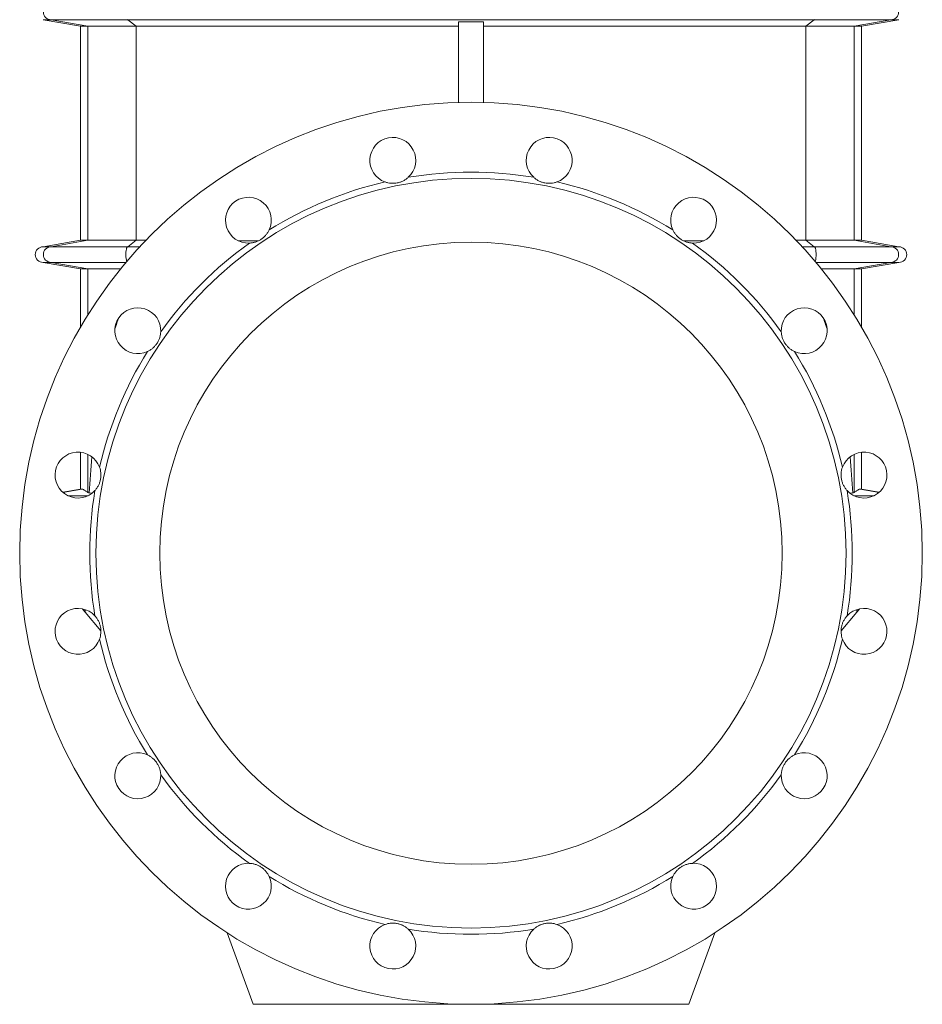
# Model space of a CAD drawing. Header units: millimetres. Extents: x -701 to 697, y 5 to 1881.
# Tile 5 of 6: x 117 to 697, y 718 to 1351. Entities that reach past the tile are written whole.
import ezdxf

# ---------------------------------------------------------------- set-up
doc = ezdxf.new("R2010")
doc.units = ezdxf.units.MM

msp = doc.modelspace()

# ---------------------------------------------------------------- linework, layer by layer
at = {"color": 7, "linetype": 'Continuous', "lineweight": 15}
for p, q in [((132.45, 1350.81), (156.45, 1346.58)), ((132.45, 1350.81), (137.6, 1350.81)), ((137.6, 1350.81), (186.83, 1350.81)), ((186.83, 1350.81), (628.06, 1350.81)), ((399.45, 1349.44), (399.45, 1297.7)), ((415.45, 1349.44), (415.45, 1297.7)), ((677.3, 1350.81), (628.06, 1350.81)), ((658.45, 1346.58), (682.45, 1350.81)), ((682.45, 1350.81), (677.3, 1350.81)), ((156.45, 1346.58), (156.45, 1209.04)), ((156.45, 1346.58), (161.32, 1346.58)), ((161.32, 1346.58), (192.37, 1346.58)), ((192.37, 1346.58), (399.45, 1346.58)), ((622.52, 1346.58), (415.45, 1346.58)), ((653.58, 1346.58), (622.52, 1346.58)), ((658.45, 1346.58), (653.58, 1346.58)), ((658.45, 1209.04), (658.45, 1346.58)), ((156.45, 1209.04), (132.45, 1204.81)), ((161.32, 1209.04), (156.45, 1209.04)), ((192.37, 1209.04), (161.32, 1209.04)), ((622.52, 1209.04), (653.58, 1209.04)), ((653.58, 1209.04), (658.45, 1209.04)), ((682.45, 1204.81), (658.45, 1209.04)), ((132.45, 1204.81), (137.6, 1204.81)), ((137.6, 1204.81), (186.83, 1204.81)), ((270.92, 1208.7), (257.84, 1208.7)), ((543.97, 1208.7), (557.05, 1208.7)), ((677.3, 1204.81), (628.06, 1204.81)), ((682.45, 1204.81), (677.3, 1204.81)), ((132.45, 1194.81), (156.45, 1190.58)), ((132.45, 1194.81), (137.6, 1194.81)), ((137.6, 1194.81), (185.79, 1194.81)), ((156.45, 1190.58), (156.45, 1153.07)), ((156.45, 1190.58), (161.32, 1190.58)), ((161.32, 1190.58), (182.29, 1190.58)), ((677.3, 1194.81), (629.1, 1194.81)), ((653.58, 1190.58), (632.6, 1190.58)), ((658.45, 1190.58), (653.58, 1190.58)), ((658.45, 1190.58), (682.45, 1194.81)), ((658.45, 1153.07), (658.45, 1190.58)), ((682.45, 1194.81), (677.3, 1194.81)), ((156.45, 1072.72), (156.45, 1049.04)), ((658.45, 1049.04), (658.45, 1072.72)), ((156.45, 1049.04), (145.08, 1047.04)), ((148.39, 1044.81), (161.41, 1044.81)), ((157.37, 1049.04), (156.45, 1049.04)), ((162.18, 1046.44), (164.25, 1046.66)), ((652.72, 1046.44), (650.64, 1046.66)), ((666.51, 1044.81), (653.49, 1044.81)), ((657.52, 1049.04), (658.45, 1049.04)), ((669.82, 1047.04), (658.45, 1049.04)), ((169.63, 957.92), (159.53, 969.95)), ((645.27, 957.92), (655.36, 969.95)), ((250.7, 763.82), (267.45, 717.81)), ((564.19, 763.82), (547.45, 717.81)), ((267.45, 717.81), (407.45, 717.81)), ((547.45, 717.81), (407.45, 717.81))]:
    msp.add_line(p, q, dxfattribs=at)
at = {"color": 8, "linetype": 'Continuous', "lineweight": 0}
for p, q in [((137.6, 1350.81), (161.32, 1346.58)), ((186.83, 1350.81), (192.37, 1346.58)), ((628.06, 1350.81), (622.52, 1346.58)), ((677.3, 1350.81), (653.58, 1346.58)), ((161.32, 1209.04), (161.32, 1346.58)), ((192.37, 1209.04), (192.37, 1346.58)), ((622.52, 1209.04), (622.52, 1346.58)), ((653.58, 1209.04), (653.58, 1346.58)), ((161.32, 1209.04), (137.6, 1204.81)), ((192.37, 1209.04), (186.83, 1204.81)), ((622.52, 1209.04), (628.06, 1204.81)), ((653.58, 1209.04), (677.3, 1204.81)), ((137.6, 1194.81), (161.32, 1190.58)), ((161.32, 1161.17), (161.32, 1190.58)), ((677.3, 1194.81), (653.58, 1190.58)), ((653.58, 1161.17), (653.58, 1190.58)), ((161.32, 1046.88), (161.32, 1071.33)), ((653.58, 1046.88), (653.58, 1071.33)), ((157.37, 1049.04), (145.24, 1046.9)), ((657.52, 1049.04), (669.66, 1046.9))]:
    msp.add_line(p, q, dxfattribs=at)
at = {"color": 8, "linetype": 'Continuous', "lineweight": 0, "flags": 128}
for points in [[(186.69, 1350.85), (186.83, 1350.81)], [(628.2, 1350.85), (628.06, 1350.81)], [(186.83, 1204.81), (186.69, 1204.78), (186.56, 1204.67), (186.42, 1204.49), (186.3, 1204.24), (186.18, 1203.93), (186.07, 1203.55), (185.97, 1203.13), (185.88, 1202.65), (185.81, 1202.14), (185.75, 1201.59), (185.71, 1201.01), (185.69, 1200.42), (185.68, 1199.81), (185.69, 1199.21), (185.71, 1198.62), (185.75, 1198.04), (185.81, 1197.49), (185.88, 1196.97), (185.97, 1196.5), (186.07, 1196.07), (186.18, 1195.7), (186.29, 1195.4)], [(628.06, 1204.81), (628.2, 1204.78), (628.34, 1204.67), (628.47, 1204.49), (628.6, 1204.24), (628.72, 1203.93), (628.83, 1203.55), (628.93, 1203.13), (629.01, 1202.65), (629.08, 1202.14), (629.14, 1201.59), (629.18, 1201.01), (629.21, 1200.42), (629.22, 1199.81), (629.21, 1199.21), (629.18, 1198.62), (629.14, 1198.04), (629.08, 1197.49), (629.01, 1196.97), (628.93, 1196.5), (628.83, 1196.07), (628.72, 1195.7), (628.61, 1195.4)]]:
    msp.add_lwpolyline(points, dxfattribs=at)
at = {"color": 7, "linetype": 'Continuous', "lineweight": 15, "flags": 128}
for points in [[(159.53, 969.95), (158.32, 971.4), (157.78, 972.04)], [(655.36, 969.95), (656.58, 971.4), (657.12, 972.04)]]:
    msp.add_lwpolyline(points, dxfattribs=at)
at = {"color": 7, "linetype": 'Continuous', "lineweight": 15}
for radius in [290, 241, 200]:
    msp.add_circle((407.45, 1007.81), radius, dxfattribs=at)
at = {"color": 8, "linetype": 'Continuous', "lineweight": 0}
for centre, start, end in [((137.64, 1355.81), 90.52676, 269.47324), ((677.25, 1355.81), 270.52676, 89.47324), ((137.64, 1199.81), 90.52682, 269.47318), ((677.25, 1199.81), 270.52682, 89.47318)]:
    msp.add_arc(centre, 5, start, end, dxfattribs=at)
at = {"color": 7, "linetype": 'Continuous', "lineweight": 15}
for centre, radius, start, end in [((357.21, 1260.36), 14.75, 312.43177, 250.06823), ((457.68, 1260.36), 14.75, 289.93177, 227.56823), ((407.45, 1007.81), 245, 80.53625, 99.46375), ((407.45, 1007.81), 245, 103.03625, 121.96375), ((407.45, 1007.81), 245, 58.03625, 76.96375), ((264.39, 1221.92), 14.75, 334.93177, 272.56823), ((550.51, 1221.92), 14.75, 267.43177, 205.06823), ((132.45, 1199.81), 5, 90, 270), ((407.45, 1007.81), 245, 125.53625, 144.46375), ((407.45, 1007.81), 245, 35.53625, 54.46375), ((682.45, 1199.81), 5, 270, 90), ((193.34, 1150.87), 14.75, 357.43177, 295.06823), ((621.55, 1150.87), 14.75, 244.93177, 182.56823), ((407.45, 1007.81), 245, 148.03625, 166.96375), ((407.45, 1007.81), 245, 13.03625, 31.96375), ((154.9, 1058.05), 14.75, 19.93177, 317.56823), ((660, 1058.05), 14.75, 222.43177, 160.06823), ((407.45, 1007.81), 245, 170.53625, 189.46375), ((407.45, 1007.81), 245, 350.53625, 9.46375), ((154.9, 957.58), 14.75, 42.43177, 340.06823), ((660, 957.58), 14.75, 199.93177, 137.56823), ((407.45, 1007.81), 245, 193.03625, 211.96375), ((407.45, 1007.81), 245, 328.03625, 346.96375), ((193.34, 864.75), 14.75, 64.93177, 2.56823), ((621.55, 864.75), 14.75, 177.43177, 115.06823), ((407.45, 1007.81), 245, 215.53625, 234.46375), ((407.45, 1007.81), 245, 305.53625, 324.46375), ((264.39, 793.71), 14.75, 87.43177, 25.06823), ((550.51, 793.71), 14.75, 154.93177, 92.56823), ((407.45, 1007.81), 245, 238.03625, 256.96375), ((407.45, 1007.81), 245, 283.03625, 301.96375), ((357.21, 755.26), 14.75, 109.93177, 47.56823), ((407.45, 1007.81), 245, 260.53625, 279.46375), ((457.68, 755.26), 14.75, 132.43177, 70.06823)]:
    msp.add_arc(centre, radius, start, end, dxfattribs=at)
for centre, major_axis, start_param, end_param in [((201.83, 999.5), (0, 184.94), 0.529145, 0.601331), ((613.06, 999.5), (0, 184.94), 5.681854, 5.75404), ((201.83, 999.5), (0, 184.94), 1.181306, 1.314169), ((613.06, 999.5), (0, 184.94), 4.969017, 5.101879), ((569.45, 742.62), (0, 1862.92), 1.447587, 1.44846), ((245.45, 742.62), (0, 1862.92), 4.834725, 4.835598)]:
    msp.add_ellipse(centre, major_axis=major_axis, ratio=0.221695, start_param=start_param, end_param=end_param, dxfattribs=at)
for points in [[(415.45, 1349.44), (410.11, 1349.44), (404.78, 1349.44), (399.45, 1349.44)], [(162.18, 1046.44), (161.82, 1046.59), (161.53, 1046.73), (161.32, 1046.88)], [(652.72, 1046.44), (653.08, 1046.59), (653.36, 1046.73), (653.58, 1046.88)]]:
    msp.add_open_spline(points, degree=3, dxfattribs=at)
for points, knots in [([(367.16, 1249.48), (366.71, 1249.06), (366.22, 1248.66), (365.43, 1248.11), (365.15, 1247.93), (364.59, 1247.59), (364.3, 1247.42), (363.4, 1246.96), (362.77, 1246.68), (361.8, 1246.34), (361.47, 1246.24), (360.79, 1246.05), (360.45, 1245.97), (359.41, 1245.76), (358.72, 1245.68), (357.34, 1245.6), (356.64, 1245.61), (355.3, 1245.72), (354.65, 1245.83), (353.7, 1246.04), (353.38, 1246.12), (352.77, 1246.29), (352.48, 1246.39), (352.18, 1246.5)], [0, 0, 0, 0, 0.125, 0.125, 0.1875, 0.1875, 0.25, 0.25, 0.375, 0.375, 0.4375, 0.4375, 0.5, 0.5, 0.625, 0.625, 0.75, 0.75, 0.875, 0.875, 0.9375, 0.9375, 1, 1, 1, 1]), ([(447.73, 1249.48), (448.19, 1249.06), (448.68, 1248.66), (449.47, 1248.11), (449.74, 1247.93), (450.31, 1247.59), (450.6, 1247.42), (451.5, 1246.96), (452.12, 1246.68), (453.1, 1246.34), (453.43, 1246.24), (454.1, 1246.05), (454.45, 1245.97), (455.49, 1245.76), (456.18, 1245.68), (457.56, 1245.6), (458.26, 1245.61), (459.6, 1245.72), (460.25, 1245.83), (461.2, 1246.04), (461.51, 1246.12), (462.12, 1246.29), (462.42, 1246.39), (462.71, 1246.5)], [0, 0, 0, 0, 0.125, 0.125, 0.1875, 0.1875, 0.25, 0.25, 0.375, 0.375, 0.4375, 0.4375, 0.5, 0.5, 0.625, 0.625, 0.75, 0.75, 0.875, 0.875, 0.9375, 0.9375, 1, 1, 1, 1]), ([(277.75, 1215.67), (277.49, 1215.1), (277.18, 1214.55), (276.67, 1213.74), (276.48, 1213.47), (276.09, 1212.94), (275.89, 1212.67), (275.23, 1211.89), (274.76, 1211.4), (273.99, 1210.71), (273.73, 1210.49), (273.17, 1210.06), (272.88, 1209.85), (272.01, 1209.27), (271.4, 1208.92), (270.15, 1208.32), (269.51, 1208.07), (268.22, 1207.66), (267.58, 1207.5), (266.62, 1207.33), (266.3, 1207.29), (265.67, 1207.22), (265.36, 1207.19), (265.05, 1207.18)], [0, 0, 0, 0, 0.125, 0.125, 0.1875, 0.1875, 0.25, 0.25, 0.375, 0.375, 0.4375, 0.4375, 0.5, 0.5, 0.625, 0.625, 0.75, 0.75, 0.875, 0.875, 0.9375, 0.9375, 1, 1, 1, 1]), ([(537.15, 1215.67), (537.41, 1215.1), (537.71, 1214.55), (538.23, 1213.74), (538.41, 1213.47), (538.8, 1212.94), (539.01, 1212.67), (539.66, 1211.89), (540.14, 1211.4), (540.9, 1210.71), (541.17, 1210.49), (541.72, 1210.06), (542.01, 1209.85), (542.89, 1209.27), (543.49, 1208.92), (544.74, 1208.32), (545.39, 1208.07), (546.67, 1207.66), (547.31, 1207.5), (548.27, 1207.33), (548.59, 1207.29), (549.22, 1207.22), (549.54, 1207.19), (549.85, 1207.18)], [0, 0, 0, 0, 0.125, 0.125, 0.1875, 0.1875, 0.25, 0.25, 0.375, 0.375, 0.4375, 0.4375, 0.5, 0.5, 0.625, 0.625, 0.75, 0.75, 0.875, 0.875, 0.9375, 0.9375, 1, 1, 1, 1]), ([(192.37, 1209.04), (194.31, 1209.04), (196.41, 1209.04), (198.52, 1209.04), (198.67, 1209.04)], [0, 0, 0, 0, 0.924629, 1, 1, 1, 1]), ([(622.52, 1209.04), (620.58, 1209.04), (618.5, 1209.04), (616.41, 1209.04), (616.26, 1209.04)], [0, 0, 0, 0, 0.930408, 1, 1, 1, 1]), ([(186.83, 1204.81), (188.96, 1204.81), (191.56, 1204.81), (194.18, 1204.81), (194.66, 1204.81)], [0, 0, 0, 0, 0.81451, 1, 1, 1, 1]), ([(628.06, 1204.81), (625.94, 1204.81), (623.33, 1204.81), (620.71, 1204.81), (620.22, 1204.81)], [0, 0, 0, 0, 0.812969, 1, 1, 1, 1]), ([(208.08, 1150.21), (208.05, 1149.59), (207.98, 1148.96), (207.82, 1148.01), (207.75, 1147.7), (207.6, 1147.05), (207.5, 1146.73), (207.2, 1145.76), (206.95, 1145.13), (206.5, 1144.2), (206.34, 1143.89), (206, 1143.28), (205.81, 1142.98), (205.22, 1142.1), (204.8, 1141.55), (203.87, 1140.52), (203.37, 1140.03), (202.34, 1139.17), (201.81, 1138.78), (200.99, 1138.25), (200.71, 1138.09), (200.15, 1137.78), (199.88, 1137.64), (199.59, 1137.51)], [0, 0, 0, 0, 0.125, 0.125, 0.1875, 0.1875, 0.25, 0.25, 0.375, 0.375, 0.4375, 0.4375, 0.5, 0.5, 0.625, 0.625, 0.75, 0.75, 0.875, 0.875, 0.9375, 0.9375, 1, 1, 1, 1]), ([(606.82, 1150.21), (606.84, 1149.59), (606.91, 1148.96), (607.08, 1148.01), (607.14, 1147.7), (607.3, 1147.05), (607.39, 1146.73), (607.7, 1145.76), (607.95, 1145.13), (608.39, 1144.2), (608.55, 1143.89), (608.9, 1143.28), (609.08, 1142.98), (609.67, 1142.1), (610.1, 1141.55), (611.02, 1140.52), (611.52, 1140.03), (612.55, 1139.17), (613.08, 1138.78), (613.91, 1138.25), (614.18, 1138.09), (614.74, 1137.78), (615.02, 1137.64), (615.3, 1137.51)], [0, 0, 0, 0, 0.125, 0.125, 0.1875, 0.1875, 0.25, 0.25, 0.375, 0.375, 0.4375, 0.4375, 0.5, 0.5, 0.625, 0.625, 0.75, 0.75, 0.875, 0.875, 0.9375, 0.9375, 1, 1, 1, 1]), ([(168.76, 1063.08), (168.97, 1062.49), (169.15, 1061.89), (169.36, 1060.95), (169.42, 1060.63), (169.52, 1059.98), (169.56, 1059.64), (169.65, 1058.63), (169.66, 1057.95), (169.61, 1056.92), (169.58, 1056.57), (169.49, 1055.88), (169.43, 1055.53), (169.23, 1054.49), (169.04, 1053.82), (168.58, 1052.51), (168.31, 1051.87), (167.69, 1050.68), (167.35, 1050.11), (166.79, 1049.32), (166.59, 1049.06), (166.2, 1048.56), (165.99, 1048.33), (165.78, 1048.1)], [0, 0, 0, 0, 0.125, 0.125, 0.1875, 0.1875, 0.25, 0.25, 0.375, 0.375, 0.4375, 0.4375, 0.5, 0.5, 0.625, 0.625, 0.75, 0.75, 0.875, 0.875, 0.9375, 0.9375, 1, 1, 1, 1]), ([(646.13, 1063.08), (645.92, 1062.49), (645.74, 1061.89), (645.53, 1060.95), (645.47, 1060.63), (645.37, 1059.98), (645.33, 1059.64), (645.25, 1058.63), (645.23, 1057.95), (645.29, 1056.92), (645.32, 1056.57), (645.41, 1055.88), (645.46, 1055.53), (645.67, 1054.49), (645.85, 1053.82), (646.31, 1052.51), (646.59, 1051.87), (647.21, 1050.68), (647.55, 1050.11), (648.11, 1049.32), (648.3, 1049.06), (648.7, 1048.56), (648.9, 1048.33), (649.11, 1048.1)], [0, 0, 0, 0, 0.125, 0.125, 0.1875, 0.1875, 0.25, 0.25, 0.375, 0.375, 0.4375, 0.4375, 0.5, 0.5, 0.625, 0.625, 0.75, 0.75, 0.875, 0.875, 0.9375, 0.9375, 1, 1, 1, 1]), ([(161.32, 1046.88), (161.02, 1047.09), (160.43, 1047.5), (159.65, 1048.02), (158.95, 1048.46), (158.34, 1048.79), (157.8, 1049), (157.51, 1049.03), (157.37, 1049.04)], [0, 0, 0, 0, 0.166295, 0.332603, 0.49889, 0.665921, 0.832977, 1, 1, 1, 1]), ([(653.58, 1046.88), (653.87, 1047.09), (654.46, 1047.5), (655.24, 1048.02), (655.94, 1048.46), (656.56, 1048.79), (657.1, 1049), (657.38, 1049.03), (657.52, 1049.04)], [0, 0, 0, 0, 0.166295, 0.332603, 0.49889, 0.665921, 0.832977, 1, 1, 1, 1]), ([(165.78, 967.53), (166.2, 967.07), (166.6, 966.58), (167.15, 965.79), (167.33, 965.52), (167.67, 964.95), (167.84, 964.66), (168.3, 963.76), (168.57, 963.14), (168.92, 962.16), (169.02, 961.83), (169.21, 961.16), (169.29, 960.81), (169.5, 959.77), (169.58, 959.08), (169.66, 957.7), (169.65, 957), (169.54, 955.66), (169.43, 955.01), (169.22, 954.06), (169.14, 953.75), (168.97, 953.14), (168.87, 952.84), (168.76, 952.55)], [0, 0, 0, 0, 0.125, 0.125, 0.1875, 0.1875, 0.25, 0.25, 0.375, 0.375, 0.4375, 0.4375, 0.5, 0.5, 0.625, 0.625, 0.75, 0.75, 0.875, 0.875, 0.9375, 0.9375, 1, 1, 1, 1]), ([(649.11, 967.53), (648.69, 967.07), (648.3, 966.58), (647.74, 965.79), (647.57, 965.52), (647.22, 964.95), (647.06, 964.66), (646.59, 963.76), (646.32, 963.14), (645.98, 962.16), (645.87, 961.83), (645.69, 961.16), (645.6, 960.81), (645.4, 959.77), (645.31, 959.08), (645.23, 957.7), (645.25, 957), (645.36, 955.66), (645.46, 955.01), (645.67, 954.06), (645.75, 953.75), (645.93, 953.14), (646.03, 952.84), (646.13, 952.55)], [0, 0, 0, 0, 0.125, 0.125, 0.1875, 0.1875, 0.25, 0.25, 0.375, 0.375, 0.4375, 0.4375, 0.5, 0.5, 0.625, 0.625, 0.75, 0.75, 0.875, 0.875, 0.9375, 0.9375, 1, 1, 1, 1]), ([(199.59, 878.11), (200.16, 877.85), (200.71, 877.55), (201.52, 877.03), (201.79, 876.85), (202.32, 876.46), (202.59, 876.25), (203.37, 875.6), (203.86, 875.12), (204.55, 874.36), (204.77, 874.09), (205.2, 873.54), (205.41, 873.25), (205.99, 872.37), (206.34, 871.77), (206.94, 870.52), (207.19, 869.87), (207.6, 868.59), (207.76, 867.95), (207.93, 866.99), (207.97, 866.67), (208.04, 866.04), (208.07, 865.72), (208.08, 865.41)], [0, 0, 0, 0, 0.125, 0.125, 0.1875, 0.1875, 0.25, 0.25, 0.375, 0.375, 0.4375, 0.4375, 0.5, 0.5, 0.625, 0.625, 0.75, 0.75, 0.875, 0.875, 0.9375, 0.9375, 1, 1, 1, 1]), ([(615.3, 878.11), (614.74, 877.85), (614.19, 877.55), (613.37, 877.03), (613.1, 876.85), (612.57, 876.46), (612.31, 876.25), (611.53, 875.6), (611.04, 875.12), (610.35, 874.36), (610.13, 874.09), (609.7, 873.54), (609.49, 873.25), (608.9, 872.37), (608.56, 871.77), (607.96, 870.52), (607.7, 869.87), (607.29, 868.59), (607.14, 867.95), (606.97, 866.99), (606.92, 866.67), (606.85, 866.04), (606.83, 865.72), (606.82, 865.41)], [0, 0, 0, 0, 0.125, 0.125, 0.1875, 0.1875, 0.25, 0.25, 0.375, 0.375, 0.4375, 0.4375, 0.5, 0.5, 0.625, 0.625, 0.75, 0.75, 0.875, 0.875, 0.9375, 0.9375, 1, 1, 1, 1]), ([(265.05, 808.44), (265.67, 808.42), (266.3, 808.35), (267.25, 808.18), (267.56, 808.12), (268.21, 807.96), (268.53, 807.87), (269.5, 807.56), (270.13, 807.31), (271.06, 806.87), (271.37, 806.71), (271.98, 806.36), (272.28, 806.17), (273.16, 805.59), (273.71, 805.16), (274.74, 804.24), (275.23, 803.74), (276.09, 802.71), (276.48, 802.18), (277.01, 801.35), (277.17, 801.08), (277.48, 800.52), (277.62, 800.24), (277.75, 799.96)], [0, 0, 0, 0, 0.125, 0.125, 0.1875, 0.1875, 0.25, 0.25, 0.375, 0.375, 0.4375, 0.4375, 0.5, 0.5, 0.625, 0.625, 0.75, 0.75, 0.875, 0.875, 0.9375, 0.9375, 1, 1, 1, 1]), ([(549.85, 808.44), (549.23, 808.42), (548.6, 808.35), (547.65, 808.18), (547.33, 808.12), (546.69, 807.96), (546.37, 807.87), (545.4, 807.56), (544.76, 807.31), (543.83, 806.87), (543.53, 806.71), (542.92, 806.36), (542.61, 806.17), (541.73, 805.59), (541.18, 805.16), (540.15, 804.24), (539.67, 803.74), (538.8, 802.71), (538.41, 802.18), (537.89, 801.35), (537.72, 801.08), (537.42, 800.52), (537.28, 800.24), (537.15, 799.96)], [0, 0, 0, 0, 0.125, 0.125, 0.1875, 0.1875, 0.25, 0.25, 0.375, 0.375, 0.4375, 0.4375, 0.5, 0.5, 0.625, 0.625, 0.75, 0.75, 0.875, 0.875, 0.9375, 0.9375, 1, 1, 1, 1]), ([(352.18, 769.13), (352.77, 769.34), (353.37, 769.52), (354.31, 769.73), (354.63, 769.79), (355.28, 769.89), (355.62, 769.93), (356.63, 770.01), (357.31, 770.03), (358.34, 769.97), (358.69, 769.94), (359.38, 769.85), (359.73, 769.8), (360.77, 769.59), (361.44, 769.41), (362.75, 768.95), (363.39, 768.67), (364.58, 768.05), (365.15, 767.71), (365.94, 767.15), (366.2, 766.96), (366.7, 766.56), (366.93, 766.36), (367.16, 766.15)], [0, 0, 0, 0, 0.125, 0.125, 0.1875, 0.1875, 0.25, 0.25, 0.375, 0.375, 0.4375, 0.4375, 0.5, 0.5, 0.625, 0.625, 0.75, 0.75, 0.875, 0.875, 0.9375, 0.9375, 1, 1, 1, 1]), ([(462.71, 769.13), (462.13, 769.34), (461.52, 769.52), (460.58, 769.73), (460.26, 769.79), (459.61, 769.89), (459.28, 769.93), (458.26, 770.01), (457.58, 770.03), (456.55, 769.97), (456.21, 769.94), (455.51, 769.85), (455.16, 769.8), (454.13, 769.59), (453.45, 769.41), (452.15, 768.95), (451.51, 768.67), (450.31, 768.05), (449.75, 767.71), (448.95, 767.15), (448.69, 766.96), (448.2, 766.56), (447.96, 766.36), (447.73, 766.15)], [0, 0, 0, 0, 0.125, 0.125, 0.1875, 0.1875, 0.25, 0.25, 0.375, 0.375, 0.4375, 0.4375, 0.5, 0.5, 0.625, 0.625, 0.75, 0.75, 0.875, 0.875, 0.9375, 0.9375, 1, 1, 1, 1])]:
    msp.add_open_spline(points, degree=3, knots=knots, dxfattribs=at)

doc.saveas('drawing.dxf')
